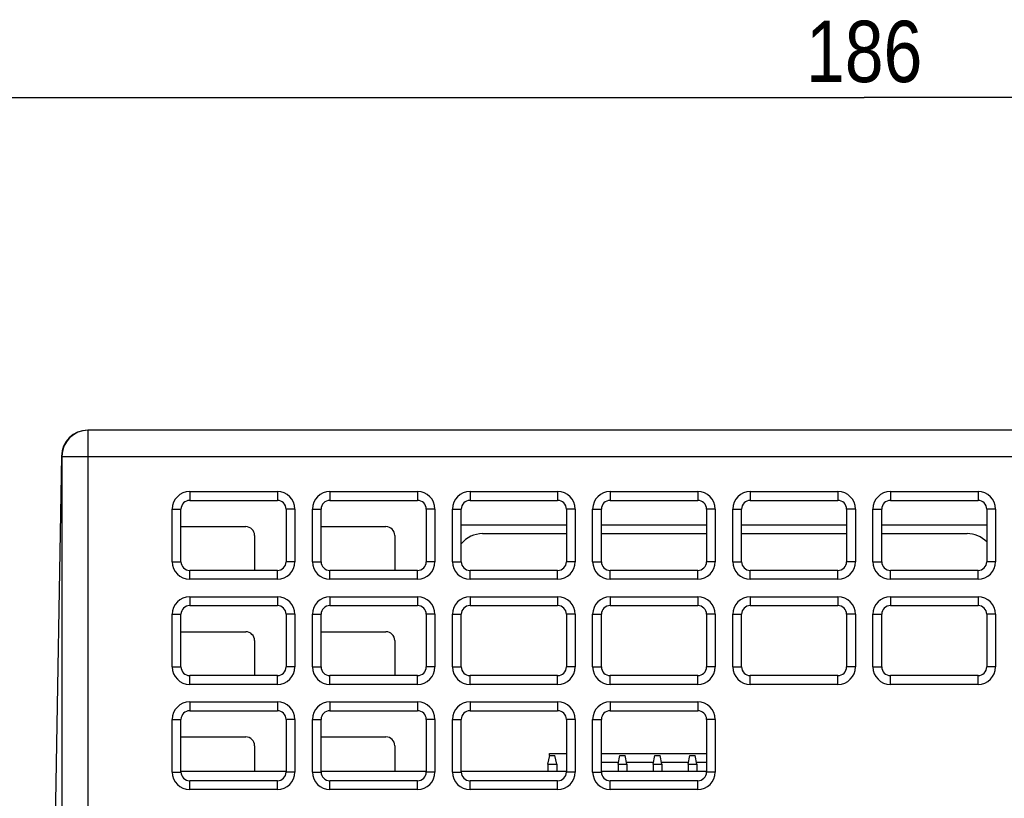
# Model space of a CAD drawing. Header units: millimetres. Extents: x 0 to 594, y 0 to 420.
# Tile 5 of 18: x 214 to 270, y 92 to 137. Entities that reach past the tile are written whole.
import ezdxf

# ---------------------------------------------------------------- set-up
doc = ezdxf.new("R2010")
doc.units = ezdxf.units.MM
doc.header["$LTSCALE"] = 32.67
doc.layers.get('0').update_dxf_attribs({"linetype": 'CONTINUOUS'})
doc.layers.add('3_ALL_AXES', color=7, linetype='CONTINUOUS')
doc.styles.get("Standard").update_dxf_attribs({"font": 'txt', "width": 0.85})
doc.dimstyles.new('DIMSTYLE_1', dxfattribs={"dimtxt": 3.5, "dimasz": 3.5, "dimexe": 1, "dimexo": 0.5, "dimgap": 0.875, "dimtad": 1, "dimdec": 4, "dimdsep": 46, "dimtxsty": 'STANDARD', "dimblk": '_FILLED', "dimblk1": '_FILLED', "dimblk2": '_FILLED', "dimcen": 0.09, "dimadec": 4, "dimazin": 2, "dimtp": 0.2, "dimtm": 0.2, "dimtfac": 1, "dimtdec": 4, "dimtofl": 0, "dimtmove": 0, "dimatfit": 3, "dimldrblk": '_FILLED', "dimfxl": 1, "dimtolj": 1, "dimarcsym": 0})

# ---------------------------------------------------------------- blocks, each defined once
blk = doc.blocks.new('_FILLED')
at = {"color": 0, "linetype": 'BYBLOCK'}
blk.add_solid([(0, 0), (-1, 0.143), (-1, -0.143)], dxfattribs=at)
blk = doc.blocks.new('*D8')
at = {"color": 2, "linetype": 'CONTINUOUS'}
for p, q in [((169.241, 58.915), (169.241, 133.404)), ((355.241, 58.915), (355.241, 133.404)), ((169.241, 132.404), (262.241, 132.404)), ((355.241, 132.404), (262.241, 132.404))]:
    blk.add_line(p, q, dxfattribs=at)
at = {"color": 2, "linetype": 'CONTINUOUS', "xscale": 3.5, "yscale": 3.5, "zscale": 3.5, "rotation": 180}
blk.add_blockref('_FILLED', (169.241, 132.404), dxfattribs=at)
at = {"color": 2, "linetype": 'CONTINUOUS', "xscale": 3.5, "yscale": 3.5, "zscale": 3.5}
blk.add_blockref('_FILLED', (355.241, 132.404), dxfattribs=at)
at = {"color": 2, "linetype": 'CONTINUOUS', "insert": (262.241, 136.779), "char_height": 3.5, "width": 11.25, "attachment_point": 2, "line_spacing_factor": 0.9}
blk.add_mtext('186', dxfattribs=at)

msp = doc.modelspace()

# ---------------------------------------------------------------- linework, layer by layer
at = {"color": 7, "linetype": 'CONTINUOUS'}
for p, q in [((306.56707, 113.41529), (217.91516, 113.41529)), ((216.41539, 111.94147), (215.95237, 85.41529)), ((216.44111, 111.91529), (216.44111, 85.41529)), ((223.74111, 109.41529), (228.74111, 109.41529)), ((231.74111, 109.41529), (236.74111, 109.41529)), ((239.74111, 109.41529), (244.74111, 109.41529)), ((247.74111, 109.41529), (252.74111, 109.41529)), ((255.74111, 109.41529), (260.74111, 109.41529)), ((263.74111, 109.41529), (268.74111, 109.41529)), ((223.24111, 105.91529), (223.24111, 108.91529)), ((229.24111, 108.91529), (229.24111, 105.91529)), ((231.24111, 105.91529), (231.24111, 108.91529)), ((237.24111, 108.91529), (237.24111, 105.91529)), ((239.24111, 105.91529), (239.24111, 108.91529)), ((245.24111, 108.91529), (245.24111, 105.91529)), ((247.24111, 105.91529), (247.24111, 108.91529)), ((253.24111, 108.91529), (253.24111, 105.91529)), ((255.24111, 105.91529), (255.24111, 108.91529)), ((261.24111, 108.91529), (261.24111, 105.91529)), ((263.24111, 105.91529), (263.24111, 108.91529)), ((269.24111, 108.91529), (269.24111, 105.91529)), ((223.24111, 107.91529), (226.94111, 107.91529)), ((227.44111, 107.41529), (227.44111, 105.41529)), ((231.24111, 107.91529), (234.94111, 107.91529)), ((235.44111, 107.41529), (235.44111, 105.41529)), ((240.45591, 107.51529), (245.24111, 107.51529)), ((247.24111, 107.51529), (253.24111, 107.51529)), ((255.24111, 107.51529), (261.24111, 107.51529)), ((263.24111, 107.51529), (268.11631, 107.51529)), ((228.74111, 105.41529), (223.74111, 105.41529)), ((236.74111, 105.41529), (231.74111, 105.41529)), ((244.74111, 105.41529), (239.74111, 105.41529)), ((252.74111, 105.41529), (247.74111, 105.41529)), ((260.74111, 105.41529), (255.74111, 105.41529)), ((268.74111, 105.41529), (263.74111, 105.41529)), ((223.24111, 99.91529), (223.24111, 102.91529)), ((223.74111, 103.41529), (228.74111, 103.41529)), ((229.24111, 102.91529), (229.24111, 99.91529)), ((231.24111, 99.91529), (231.24111, 102.91529)), ((231.74111, 103.41529), (236.74111, 103.41529)), ((237.24111, 102.91529), (237.24111, 99.91529)), ((239.24111, 99.91529), (239.24111, 102.91529)), ((239.74111, 103.41529), (244.74111, 103.41529)), ((245.24111, 102.91529), (245.24111, 99.91529)), ((247.24111, 99.91529), (247.24111, 102.91529)), ((247.74111, 103.41529), (252.74111, 103.41529)), ((253.24111, 102.91529), (253.24111, 99.91529)), ((255.24111, 99.91529), (255.24111, 102.91529)), ((255.74111, 103.41529), (260.74111, 103.41529)), ((261.24111, 102.91529), (261.24111, 99.91529)), ((263.24111, 99.91529), (263.24111, 102.91529)), ((263.74111, 103.41529), (268.74111, 103.41529)), ((269.24111, 102.91529), (269.24111, 99.91529)), ((223.24111, 101.91529), (226.94111, 101.91529)), ((231.24111, 101.91529), (234.94111, 101.91529)), ((227.44111, 101.41529), (227.44111, 99.41529)), ((235.44111, 101.41529), (235.44111, 99.41529)), ((228.74111, 99.41529), (223.74111, 99.41529)), ((236.74111, 99.41529), (231.74111, 99.41529)), ((244.74111, 99.41529), (239.74111, 99.41529)), ((252.74111, 99.41529), (247.74111, 99.41529)), ((260.74111, 99.41529), (255.74111, 99.41529)), ((268.74111, 99.41529), (263.74111, 99.41529)), ((223.74111, 97.41529), (228.74111, 97.41529)), ((231.74111, 97.41529), (236.74111, 97.41529)), ((239.74111, 97.41529), (244.74111, 97.41529)), ((247.74111, 97.41529), (252.74111, 97.41529)), ((223.24111, 93.91529), (223.24111, 96.91529)), ((229.24111, 96.91529), (229.24111, 93.91529)), ((231.24111, 93.91529), (231.24111, 96.91529)), ((237.24111, 96.91529), (237.24111, 93.91529)), ((239.24111, 93.91529), (239.24111, 96.91529)), ((245.24111, 96.91529), (245.24111, 93.91529)), ((247.24111, 93.91529), (247.24111, 96.91529)), ((253.24111, 96.91529), (253.24111, 93.91529)), ((223.24111, 95.91529), (226.94111, 95.91529)), ((231.24111, 95.91529), (234.94111, 95.91529)), ((227.44111, 95.41529), (227.44111, 93.96529)), ((235.44111, 95.41529), (235.44111, 93.96529)), ((244.19111, 94.36529), (244.29111, 94.86529)), ((244.28611, 94.86529), (244.28611, 94.96529)), ((244.28611, 94.96529), (245.24111, 94.96529)), ((244.29111, 94.86529), (244.59111, 94.86529)), ((244.69111, 94.36529), (244.59111, 94.86529)), ((247.24111, 94.96529), (253.24111, 94.96529)), ((248.19111, 94.36529), (248.29111, 94.86529)), ((248.29111, 94.86529), (248.59111, 94.86529)), ((248.69111, 94.36529), (248.59111, 94.86529)), ((250.19111, 94.36529), (250.29111, 94.86529)), ((250.29111, 94.86529), (250.59111, 94.86529)), ((250.69111, 94.36529), (250.59111, 94.86529)), ((252.19111, 94.36529), (252.29111, 94.86529)), ((252.29111, 94.86529), (252.59111, 94.86529)), ((252.69111, 94.36529), (252.59111, 94.86529)), ((223.24111, 93.96529), (229.24111, 93.96529)), ((231.24111, 93.96529), (237.24111, 93.96529)), ((239.24111, 93.96529), (245.24111, 93.96529)), ((244.19111, 94.36529), (244.19111, 93.96529)), ((244.19111, 94.36529), (244.69111, 94.36529)), ((244.69111, 94.36529), (244.69111, 93.96529)), ((247.24111, 93.96529), (253.24111, 93.96529)), ((248.19111, 94.36529), (248.19111, 93.96529)), ((248.19111, 94.36529), (248.69111, 94.36529)), ((248.69111, 94.36529), (248.69111, 93.96529)), ((250.19111, 94.36529), (250.19111, 93.96529)), ((250.19111, 94.36529), (250.69111, 94.36529)), ((250.69111, 94.36529), (250.69111, 93.96529)), ((252.19111, 94.36529), (252.19111, 93.96529)), ((252.19111, 94.36529), (252.69111, 94.36529)), ((252.69111, 94.36529), (252.69111, 93.96529)), ((228.74111, 93.41529), (223.74111, 93.41529)), ((236.74111, 93.41529), (231.74111, 93.41529)), ((244.74111, 93.41529), (239.74111, 93.41529)), ((252.74111, 93.41529), (247.74111, 93.41529))]:
    msp.add_line(p, q, dxfattribs=at)
at = {"color": 9, "linetype": 'CONTINUOUS'}
for p, q in [((217.94111, 85.41529), (217.94111, 113.41529)), ((216.44111, 111.91529), (308.04111, 111.91529)), ((223.74111, 109.91529), (223.74111, 109.41529)), ((223.74111, 109.91529), (228.74111, 109.91529)), ((228.74111, 109.91529), (228.74111, 109.41529)), ((231.74111, 109.91529), (231.74111, 109.41529)), ((231.74111, 109.91529), (236.74111, 109.91529)), ((236.74111, 109.91529), (236.74111, 109.41529)), ((239.74111, 109.91529), (239.74111, 109.41529)), ((239.74111, 109.91529), (244.74111, 109.91529)), ((244.74111, 109.91529), (244.74111, 109.41529)), ((247.74111, 109.91529), (247.74111, 109.41529)), ((247.74111, 109.91529), (252.74111, 109.91529)), ((252.74111, 109.91529), (252.74111, 109.41529)), ((255.74111, 109.91529), (255.74111, 109.41529)), ((255.74111, 109.91529), (260.74111, 109.91529)), ((260.74111, 109.91529), (260.74111, 109.41529)), ((263.74111, 109.91529), (263.74111, 109.41529)), ((263.74111, 109.91529), (268.74111, 109.91529)), ((268.74111, 109.91529), (268.74111, 109.41529)), ((222.74111, 105.91529), (222.74111, 108.91529)), ((222.74111, 108.91529), (223.24111, 108.91529)), ((229.74111, 108.91529), (229.24111, 108.91529)), ((229.74111, 108.91529), (229.74111, 105.91529)), ((230.74111, 105.91529), (230.74111, 108.91529)), ((230.74111, 108.91529), (231.24111, 108.91529)), ((237.74111, 108.91529), (237.24111, 108.91529)), ((237.74111, 108.91529), (237.74111, 105.91529)), ((238.74111, 105.91529), (238.74111, 108.91529)), ((238.74111, 108.91529), (239.24111, 108.91529)), ((245.74111, 108.91529), (245.24111, 108.91529)), ((245.74111, 108.91529), (245.74111, 105.91529)), ((246.74111, 105.91529), (246.74111, 108.91529)), ((246.74111, 108.91529), (247.24111, 108.91529)), ((253.74111, 108.91529), (253.24111, 108.91529)), ((253.74111, 108.91529), (253.74111, 105.91529)), ((254.74111, 105.91529), (254.74111, 108.91529)), ((254.74111, 108.91529), (255.24111, 108.91529)), ((261.74111, 108.91529), (261.24111, 108.91529)), ((261.74111, 108.91529), (261.74111, 105.91529)), ((262.74111, 105.91529), (262.74111, 108.91529)), ((262.74111, 108.91529), (263.24111, 108.91529)), ((269.74111, 108.91529), (269.24111, 108.91529)), ((269.74111, 108.91529), (269.74111, 105.91529)), ((222.74111, 105.91529), (223.24111, 105.91529)), ((229.74111, 105.91529), (229.24111, 105.91529)), ((230.74111, 105.91529), (231.24111, 105.91529)), ((237.74111, 105.91529), (237.24111, 105.91529)), ((238.74111, 105.91529), (239.24111, 105.91529)), ((245.74111, 105.91529), (245.24111, 105.91529)), ((246.74111, 105.91529), (247.24111, 105.91529)), ((253.74111, 105.91529), (253.24111, 105.91529)), ((254.74111, 105.91529), (255.24111, 105.91529)), ((261.74111, 105.91529), (261.24111, 105.91529)), ((262.74111, 105.91529), (263.24111, 105.91529)), ((269.74111, 105.91529), (269.24111, 105.91529)), ((223.74111, 104.91529), (223.74111, 105.41529)), ((228.74111, 104.91529), (228.74111, 105.41529)), ((231.74111, 104.91529), (231.74111, 105.41529)), ((236.74111, 104.91529), (236.74111, 105.41529)), ((239.74111, 104.91529), (239.74111, 105.41529)), ((244.74111, 104.91529), (244.74111, 105.41529)), ((247.74111, 104.91529), (247.74111, 105.41529)), ((252.74111, 104.91529), (252.74111, 105.41529)), ((255.74111, 104.91529), (255.74111, 105.41529)), ((260.74111, 104.91529), (260.74111, 105.41529)), ((263.74111, 104.91529), (263.74111, 105.41529)), ((268.74111, 104.91529), (268.74111, 105.41529)), ((228.74111, 104.91529), (223.74111, 104.91529)), ((236.74111, 104.91529), (231.74111, 104.91529)), ((244.74111, 104.91529), (239.74111, 104.91529)), ((252.74111, 104.91529), (247.74111, 104.91529)), ((260.74111, 104.91529), (255.74111, 104.91529)), ((268.74111, 104.91529), (263.74111, 104.91529)), ((223.74111, 103.91529), (223.74111, 103.41529)), ((223.74111, 103.91529), (228.74111, 103.91529)), ((228.74111, 103.91529), (228.74111, 103.41529)), ((231.74111, 103.91529), (231.74111, 103.41529)), ((231.74111, 103.91529), (236.74111, 103.91529)), ((236.74111, 103.91529), (236.74111, 103.41529)), ((239.74111, 103.91529), (239.74111, 103.41529)), ((239.74111, 103.91529), (244.74111, 103.91529)), ((244.74111, 103.91529), (244.74111, 103.41529)), ((247.74111, 103.91529), (247.74111, 103.41529)), ((247.74111, 103.91529), (252.74111, 103.91529)), ((252.74111, 103.91529), (252.74111, 103.41529)), ((255.74111, 103.91529), (255.74111, 103.41529)), ((255.74111, 103.91529), (260.74111, 103.91529)), ((260.74111, 103.91529), (260.74111, 103.41529)), ((263.74111, 103.91529), (263.74111, 103.41529)), ((263.74111, 103.91529), (268.74111, 103.91529)), ((268.74111, 103.91529), (268.74111, 103.41529)), ((222.74111, 99.91529), (222.74111, 102.91529)), ((222.74111, 102.91529), (223.24111, 102.91529)), ((229.74111, 102.91529), (229.24111, 102.91529)), ((229.74111, 102.91529), (229.74111, 99.91529)), ((230.74111, 99.91529), (230.74111, 102.91529)), ((230.74111, 102.91529), (231.24111, 102.91529)), ((237.74111, 102.91529), (237.24111, 102.91529)), ((237.74111, 102.91529), (237.74111, 99.91529)), ((238.74111, 99.91529), (238.74111, 102.91529)), ((238.74111, 102.91529), (239.24111, 102.91529)), ((245.74111, 102.91529), (245.24111, 102.91529)), ((245.74111, 102.91529), (245.74111, 99.91529)), ((246.74111, 99.91529), (246.74111, 102.91529)), ((246.74111, 102.91529), (247.24111, 102.91529)), ((253.74111, 102.91529), (253.24111, 102.91529)), ((253.74111, 102.91529), (253.74111, 99.91529)), ((254.74111, 99.91529), (254.74111, 102.91529)), ((254.74111, 102.91529), (255.24111, 102.91529)), ((261.74111, 102.91529), (261.24111, 102.91529)), ((261.74111, 102.91529), (261.74111, 99.91529)), ((262.74111, 99.91529), (262.74111, 102.91529)), ((262.74111, 102.91529), (263.24111, 102.91529)), ((269.74111, 102.91529), (269.24111, 102.91529)), ((269.74111, 102.91529), (269.74111, 99.91529)), ((222.74111, 99.91529), (223.24111, 99.91529)), ((229.74111, 99.91529), (229.24111, 99.91529)), ((230.74111, 99.91529), (231.24111, 99.91529)), ((237.74111, 99.91529), (237.24111, 99.91529)), ((238.74111, 99.91529), (239.24111, 99.91529)), ((245.74111, 99.91529), (245.24111, 99.91529)), ((246.74111, 99.91529), (247.24111, 99.91529)), ((253.74111, 99.91529), (253.24111, 99.91529)), ((254.74111, 99.91529), (255.24111, 99.91529)), ((261.74111, 99.91529), (261.24111, 99.91529)), ((262.74111, 99.91529), (263.24111, 99.91529)), ((269.74111, 99.91529), (269.24111, 99.91529)), ((223.74111, 98.91529), (223.74111, 99.41529)), ((228.74111, 98.91529), (228.74111, 99.41529)), ((231.74111, 98.91529), (231.74111, 99.41529)), ((236.74111, 98.91529), (236.74111, 99.41529)), ((239.74111, 98.91529), (239.74111, 99.41529)), ((244.74111, 98.91529), (244.74111, 99.41529)), ((247.74111, 98.91529), (247.74111, 99.41529)), ((252.74111, 98.91529), (252.74111, 99.41529)), ((255.74111, 98.91529), (255.74111, 99.41529)), ((260.74111, 98.91529), (260.74111, 99.41529)), ((263.74111, 98.91529), (263.74111, 99.41529)), ((268.74111, 98.91529), (268.74111, 99.41529)), ((228.74111, 98.91529), (223.74111, 98.91529)), ((236.74111, 98.91529), (231.74111, 98.91529)), ((244.74111, 98.91529), (239.74111, 98.91529)), ((252.74111, 98.91529), (247.74111, 98.91529)), ((260.74111, 98.91529), (255.74111, 98.91529)), ((268.74111, 98.91529), (263.74111, 98.91529)), ((223.74111, 97.91529), (223.74111, 97.41529)), ((223.74111, 97.91529), (228.74111, 97.91529)), ((228.74111, 97.91529), (228.74111, 97.41529)), ((231.74111, 97.91529), (231.74111, 97.41529)), ((231.74111, 97.91529), (236.74111, 97.91529)), ((236.74111, 97.91529), (236.74111, 97.41529)), ((239.74111, 97.91529), (239.74111, 97.41529)), ((239.74111, 97.91529), (244.74111, 97.91529)), ((244.74111, 97.91529), (244.74111, 97.41529)), ((247.74111, 97.91529), (247.74111, 97.41529)), ((247.74111, 97.91529), (252.74111, 97.91529)), ((252.74111, 97.91529), (252.74111, 97.41529)), ((222.74111, 93.91529), (222.74111, 96.91529)), ((222.74111, 96.91529), (223.24111, 96.91529)), ((229.74111, 96.91529), (229.24111, 96.91529)), ((229.74111, 96.91529), (229.74111, 93.91529)), ((230.74111, 93.91529), (230.74111, 96.91529)), ((230.74111, 96.91529), (231.24111, 96.91529)), ((237.74111, 96.91529), (237.24111, 96.91529)), ((237.74111, 96.91529), (237.74111, 93.91529)), ((238.74111, 93.91529), (238.74111, 96.91529)), ((238.74111, 96.91529), (239.24111, 96.91529)), ((245.74111, 96.91529), (245.24111, 96.91529)), ((245.74111, 96.91529), (245.74111, 93.91529)), ((246.74111, 93.91529), (246.74111, 96.91529)), ((246.74111, 96.91529), (247.24111, 96.91529)), ((253.74111, 96.91529), (253.24111, 96.91529)), ((253.74111, 96.91529), (253.74111, 93.91529)), ((222.74111, 93.91529), (223.24111, 93.91529)), ((229.74111, 93.91529), (229.24111, 93.91529)), ((230.74111, 93.91529), (231.24111, 93.91529)), ((237.74111, 93.91529), (237.24111, 93.91529)), ((238.74111, 93.91529), (239.24111, 93.91529)), ((245.74111, 93.91529), (245.24111, 93.91529)), ((246.74111, 93.91529), (247.24111, 93.91529)), ((253.74111, 93.91529), (253.24111, 93.91529)), ((223.74111, 92.91529), (223.74111, 93.41529)), ((228.74111, 92.91529), (228.74111, 93.41529)), ((231.74111, 92.91529), (231.74111, 93.41529)), ((236.74111, 92.91529), (236.74111, 93.41529)), ((239.74111, 92.91529), (239.74111, 93.41529)), ((244.74111, 92.91529), (244.74111, 93.41529)), ((247.74111, 92.91529), (247.74111, 93.41529)), ((252.74111, 92.91529), (252.74111, 93.41529)), ((228.74111, 92.91529), (223.74111, 92.91529)), ((236.74111, 92.91529), (231.74111, 92.91529)), ((244.74111, 92.91529), (239.74111, 92.91529)), ((252.74111, 92.91529), (247.74111, 92.91529))]:
    msp.add_line(p, q, dxfattribs=at)
at = {"color": 7, "linetype": 'CONTINUOUS'}
for centre, radius, start, end in [((217.91516, 111.91529), 1.5, 90, 179), ((217.94111, 111.91529), 1.5, 90, 180), ((223.74111, 108.91529), 0.5, 90, 180), ((228.74111, 108.91529), 0.5, 0, 90), ((231.74111, 108.91529), 0.5, 90, 180), ((236.74111, 108.91529), 0.5, 0, 90), ((239.74111, 108.91529), 0.5, 90, 180), ((244.74111, 108.91529), 0.5, 0, 90), ((247.74111, 108.91529), 0.5, 90, 180), ((252.74111, 108.91529), 0.5, 0, 90), ((255.74111, 108.91529), 0.5, 90, 180), ((260.74111, 108.91529), 0.5, 0, 90), ((263.74111, 108.91529), 0.5, 90, 180), ((268.74111, 108.91529), 0.5, 0, 90), ((226.94111, 107.41529), 0.5, 0, 90), ((234.94111, 107.41529), 0.5, 0, 90), ((240.45591, 105.94049), 1.5748, 90, 140.517227), ((268.11631, 105.94049), 1.5748, 44.377749, 90), ((223.74111, 105.91529), 0.5, 180, 270), ((228.74111, 105.91529), 0.5, 270, 360), ((231.74111, 105.91529), 0.5, 180, 270), ((236.74111, 105.91529), 0.5, 270, 360), ((239.74111, 105.91529), 0.5, 180, 270), ((244.74111, 105.91529), 0.5, 270, 360), ((247.74111, 105.91529), 0.5, 180, 270), ((252.74111, 105.91529), 0.5, 270, 360), ((255.74111, 105.91529), 0.5, 180, 270), ((260.74111, 105.91529), 0.5, 270, 360), ((263.74111, 105.91529), 0.5, 180, 270), ((268.74111, 105.91529), 0.5, 270, 360), ((223.74111, 102.91529), 0.5, 90, 180), ((228.74111, 102.91529), 0.5, 0, 90), ((231.74111, 102.91529), 0.5, 90, 180), ((236.74111, 102.91529), 0.5, 0, 90), ((239.74111, 102.91529), 0.5, 90, 180), ((244.74111, 102.91529), 0.5, 0, 90), ((247.74111, 102.91529), 0.5, 90, 180), ((252.74111, 102.91529), 0.5, 0, 90), ((255.74111, 102.91529), 0.5, 90, 180), ((260.74111, 102.91529), 0.5, 0, 90), ((263.74111, 102.91529), 0.5, 90, 180), ((268.74111, 102.91529), 0.5, 0, 90), ((226.94111, 101.41529), 0.5, 0, 90), ((234.94111, 101.41529), 0.5, 0, 90), ((223.74111, 99.91529), 0.5, 180, 270), ((228.74111, 99.91529), 0.5, 270, 360), ((231.74111, 99.91529), 0.5, 180, 270), ((236.74111, 99.91529), 0.5, 270, 360), ((239.74111, 99.91529), 0.5, 180, 270), ((244.74111, 99.91529), 0.5, 270, 360), ((247.74111, 99.91529), 0.5, 180, 270), ((252.74111, 99.91529), 0.5, 270, 360), ((255.74111, 99.91529), 0.5, 180, 270), ((260.74111, 99.91529), 0.5, 270, 360), ((263.74111, 99.91529), 0.5, 180, 270), ((268.74111, 99.91529), 0.5, 270, 360), ((223.74111, 96.91529), 0.5, 90, 180), ((228.74111, 96.91529), 0.5, 0, 90), ((231.74111, 96.91529), 0.5, 90, 180), ((236.74111, 96.91529), 0.5, 0, 90), ((239.74111, 96.91529), 0.5, 90, 180), ((244.74111, 96.91529), 0.5, 0, 90), ((247.74111, 96.91529), 0.5, 90, 180), ((252.74111, 96.91529), 0.5, 0, 90), ((226.94111, 95.41529), 0.5, 0, 90), ((234.94111, 95.41529), 0.5, 0, 90), ((223.74111, 93.91529), 0.5, 180, 270), ((228.74111, 93.91529), 0.5, 270, 360), ((231.74111, 93.91529), 0.5, 180, 270), ((236.74111, 93.91529), 0.5, 270, 360), ((239.74111, 93.91529), 0.5, 180, 270), ((244.74111, 93.91529), 0.5, 270, 360), ((247.74111, 93.91529), 0.5, 180, 270), ((252.74111, 93.91529), 0.5, 270, 360)]:
    msp.add_arc(centre, radius, start, end, dxfattribs=at)
at = {"color": 9, "linetype": 'CONTINUOUS'}
for centre, start, end in [((223.74111, 108.91529), 90, 180), ((228.74111, 108.91529), 0, 90), ((231.74111, 108.91529), 90, 180), ((236.74111, 108.91529), 0, 90), ((239.74111, 108.91529), 90, 180), ((244.74111, 108.91529), 0, 90), ((247.74111, 108.91529), 90, 180), ((252.74111, 108.91529), 0, 90), ((255.74111, 108.91529), 90, 180), ((260.74111, 108.91529), 0, 90), ((263.74111, 108.91529), 90, 180), ((268.74111, 108.91529), 0, 90), ((223.74111, 105.91529), 180, 270), ((228.74111, 105.91529), 270, 360), ((231.74111, 105.91529), 180, 270), ((236.74111, 105.91529), 270, 360), ((239.74111, 105.91529), 180, 270), ((244.74111, 105.91529), 270, 360), ((247.74111, 105.91529), 180, 270), ((252.74111, 105.91529), 270, 360), ((255.74111, 105.91529), 180, 270), ((260.74111, 105.91529), 270, 360), ((263.74111, 105.91529), 180, 270), ((268.74111, 105.91529), 270, 360), ((223.74111, 102.91529), 90, 180), ((228.74111, 102.91529), 0, 90), ((231.74111, 102.91529), 90, 180), ((236.74111, 102.91529), 0, 90), ((239.74111, 102.91529), 90, 180), ((244.74111, 102.91529), 0, 90), ((247.74111, 102.91529), 90, 180), ((252.74111, 102.91529), 0, 90), ((255.74111, 102.91529), 90, 180), ((260.74111, 102.91529), 0, 90), ((263.74111, 102.91529), 90, 180), ((268.74111, 102.91529), 0, 90), ((223.74111, 99.91529), 180, 270), ((228.74111, 99.91529), 270, 360), ((231.74111, 99.91529), 180, 270), ((236.74111, 99.91529), 270, 360), ((239.74111, 99.91529), 180, 270), ((244.74111, 99.91529), 270, 360), ((247.74111, 99.91529), 180, 270), ((252.74111, 99.91529), 270, 360), ((255.74111, 99.91529), 180, 270), ((260.74111, 99.91529), 270, 360), ((263.74111, 99.91529), 180, 270), ((268.74111, 99.91529), 270, 360), ((223.74111, 96.91529), 90, 180), ((228.74111, 96.91529), 0, 90), ((231.74111, 96.91529), 90, 180), ((236.74111, 96.91529), 0, 90), ((239.74111, 96.91529), 90, 180), ((244.74111, 96.91529), 0, 90), ((247.74111, 96.91529), 90, 180), ((252.74111, 96.91529), 0, 90), ((223.74111, 93.91529), 180, 270), ((228.74111, 93.91529), 270, 360), ((231.74111, 93.91529), 180, 270), ((236.74111, 93.91529), 270, 360), ((239.74111, 93.91529), 180, 270), ((244.74111, 93.91529), 270, 360), ((247.74111, 93.91529), 180, 270), ((252.74111, 93.91529), 270, 360)]:
    msp.add_arc(centre, 1, start, end, dxfattribs=at)
at = {"layer": '3_ALL_AXES', "color": 7, "linetype": 'CONTINUOUS'}
for p, q in [((239.24111, 108.01529), (245.24111, 108.01529)), ((247.24111, 108.01529), (253.24111, 108.01529)), ((255.24111, 108.01529), (261.24111, 108.01529)), ((263.24111, 108.01529), (269.24111, 108.01529)), ((248.21111, 94.46529), (247.24111, 94.46529)), ((250.21111, 94.46529), (248.67111, 94.46529)), ((252.21111, 94.46529), (250.67111, 94.46529)), ((253.24111, 94.46529), (252.67111, 94.46529))]:
    msp.add_line(p, q, dxfattribs=at)

# ---------------------------------------------------------------- dimensions: what is measured, and where the dimension line sits
at = {"color": 2, "linetype": 'CONTINUOUS'}
dim = msp.add_linear_dim(base=(355.24111, 132.40393), p1=(169.24111, 58.41529), p2=(355.24111, 58.41529), dimstyle='DIMSTYLE_1', dxfattribs=at)
dim.commit()
dim.dimension.update_dxf_attribs({"geometry": '*D8', "text_midpoint": (261.74111, 132.40393), "dimtype": 160})

doc.saveas('drawing.dxf')
